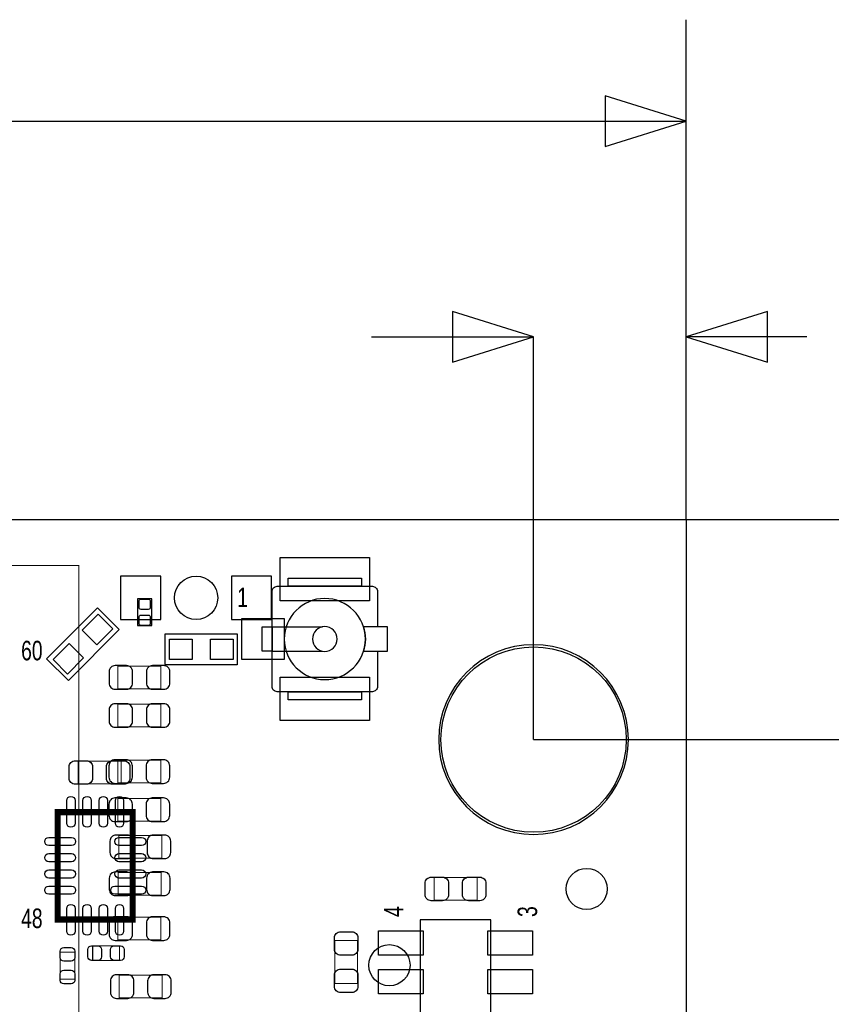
# Model space of a CAD drawing. Extents: x -23 to 100, y -8 to 64.
# Tile 14 of 15: x 51 to 71, y 40 to 64. Entities that reach past the tile are written whole.
import ezdxf

# ---------------------------------------------------------------- set-up
doc = ezdxf.new("R2010")
doc.units = 0
for name, color, linetype in [('BG_DIMENSION', 1, 'CONTINUOUS'), ('BG_OUTLINE', 3, 'CONTINUOUS'), ('PG_ASSEMBLY_BOTTOM', 43, 'CONTINUOUS'), ('PG_ASSEMBLY_TOP', 253, 'CONTINUOUS'), ('PIN_BOTTOM', 211, 'CONTINUOUS'), ('PIN_TOP', 173, 'CONTINUOUS')]:
    doc.layers.add(name, color=color, linetype=linetype)

msp = doc.modelspace()

# ---------------------------------------------------------------- linework, layer by layer
at = {"layer": 'BG_DIMENSION'}
for points in [[(67.59956, 54.189122), (67.59956, 64.013842)], [(65.599564, 60.88888), (67.59956, 61.51372), (65.599564, 62.13856), (65.599564, 60.88888)], [(44.09059, 61.51372), (67.59956, 61.51372)], [(61.830204, 55.56504), (63.8302, 56.18988), (61.830204, 56.81472), (61.830204, 55.56504)], [(69.599556, 56.81472), (67.59956, 56.18988), (69.599556, 55.56504), (69.599556, 56.81472)], [(59.830208, 56.18988), (63.8302, 56.18988)], [(63.8302, 46.25594), (63.8302, 56.18988)], [(67.59956, 51.689), (67.59956, 56.18988)], [(70.57263, 56.18988), (67.59956, 56.18988)], [(67.59956, 51.689), (97.0788, 51.689)], [(63.8302, 46.25594), (85.5345, 46.25594)]]:
    msp.add_lwpolyline(points, dxfattribs=at)
at = {"layer": 'BG_OUTLINE'}
for points in [[(0, 51.689), (67.59956, 51.689)], [(67.59956, 51.689), (67.59956, 21.99894)], [(67.59956, 50.136044), (67.59956, 47.94377)], [(67.600068, 38.599872), (67.600068, 43.599862)]]:
    msp.add_lwpolyline(points, dxfattribs=at)
msp.add_lwpolyline([(67.59956, 21.99894, 0.414214), (65.60058, 19.99996, 0.414214), (67.59956, 18.00098), (67.59956, 0), (16.74876, 0), (16.74876, 3.50012, 0.414214), (16.25092, 4.0005, 0.414214), (15.75054, 3.50012), (15.75054, 0), (0, 0), (0, 18.00098, 0.414214), (1.99898, 19.99996, 0.414214), (0, 21.99894), (0, 51.689), (67.59956, 51.689)], format="xyb", close=True, dxfattribs=at)
msp.add_lwpolyline([(67.59956, 21.99894, 0.414214), (65.60058, 19.99996, 0.414214), (67.59956, 18.00098), (67.59956, 0), (16.74876, 0), (16.74876, 3.50012, 0.414214), (16.25092, 4.0005, 0.414214), (15.75054, 3.50012), (15.75054, 0), (0, 0), (0, 18.00098, 0.414214), (1.99898, 19.99996, 0.414214), (0, 21.99894), (0, 51.689), (67.59956, 51.689)], format="xyb", close=True, dxfattribs=at)
at = {"layer": 'PG_ASSEMBLY_BOTTOM'}
for points, const_width in [([(39.606474, 39.04996), (52.606702, 39.04996), (52.606702, 50.550064), (39.606474, 50.550064), (39.606474, 39.04996)], 0.0254), ([(53.57622, 48.07077), (53.57622, 47.510954), (54.636416, 47.510954), (54.636416, 48.07077), (53.57622, 48.07077)], 0.024892), ([(53.57622, 47.13097), (53.57622, 46.571154), (54.636416, 46.571154), (54.636416, 47.13097), (53.57622, 47.13097)], 0.024892), ([(53.571902, 45.745908), (53.571902, 45.186092), (54.632098, 45.186092), (54.632098, 45.745908), (53.571902, 45.745908)], 0.024892), ([(53.571902, 44.806108), (53.571902, 44.246292), (54.632098, 44.246292), (54.632098, 44.806108), (53.571902, 44.806108)], 0.024892), ([(54.657498, 43.331892), (54.657498, 43.891708), (53.597302, 43.891708), (53.597302, 43.331892), (54.657498, 43.331892)], 0.024892), ([(53.5813, 42.981372), (53.5813, 42.421556), (54.641496, 42.421556), (54.641496, 42.981372), (53.5813, 42.981372)], 0.024892), ([(53.57622, 41.87317), (53.57622, 41.313354), (54.636416, 41.313354), (54.636416, 41.87317), (53.57622, 41.87317)], 0.024892), ([(54.66842, 39.882826), (54.66842, 40.442642), (53.608224, 40.442642), (53.608224, 39.882826), (54.66842, 39.882826)], 0.024892)]:
    msp.add_lwpolyline(points, dxfattribs=dict(at, const_width=const_width))
at = {"layer": 'PG_ASSEMBLY_TOP'}
for points in [[(59.97956, 48.437038), (59.97956, 47.56404, -0.414214), (59.85256, 47.43704), (57.506616, 47.43704, -0.414214), (57.379616, 47.56404), (57.379616, 49.909984, -0.414214), (57.506616, 50.036984), (59.85256, 50.036984, -0.414214), (59.97956, 49.909984)], [(59.679586, 48.737012, 1), (57.67959, 48.737012, 1), (59.679586, 48.737012)], [(58.984388, 48.737012, 1), (58.374788, 48.737012, 1), (58.984388, 48.737012)], [(66.170556, 46.25594, 1), (61.489844, 46.25594, 1), (66.170556, 46.25594)]]:
    msp.add_lwpolyline(points, format="xyb", dxfattribs=at)
for points in [[(57.777888, 50.235612), (59.581288, 50.235612), (59.581288, 50.036984), (57.777888, 50.036984)], [(57.130188, 49.036986), (57.379616, 49.036986), (57.379616, 48.437038), (57.130188, 48.437038)], [(57.777888, 47.43704), (59.581288, 47.43704), (59.581288, 47.238412), (57.777888, 47.238412)]]:
    msp.add_lwpolyline(points, close=True, dxfattribs=at)
for points in [[(59.97956, 49.909984), (59.97956, 49.036986)], [(54.412388, 49.067212), (54.412388, 49.727612), (54.056788, 49.727612), (54.056788, 49.067212), (54.412388, 49.067212)], [(53.608732, 48.969422), (52.351686, 47.712122), (51.812698, 48.25111), (53.069998, 49.508156), (53.608732, 48.969422)], [(56.520588, 48.102012), (54.742588, 48.102012), (54.742588, 48.864012), (56.520588, 48.864012), (56.520588, 48.102012)], [(57.379616, 49.036986), (58.625486, 49.036986)], [(57.379616, 48.437038), (58.625486, 48.437038)], [(62.780164, 38.760654), (62.780164, 41.810686), (61.030104, 41.810686), (61.030104, 38.760654), (62.780164, 38.760654)]]:
    msp.add_lwpolyline(points, dxfattribs=at)
msp.add_lwpolyline([(59.633358, 48.437038), (60.228988, 48.437038), (60.228988, 49.036986), (59.633358, 49.036986, -0.076601), (59.679586, 48.737012, -0.076974)], format="xyb", close=True, dxfattribs=at)
for points, const_width in [([(53.650896, 45.724572), (53.650896, 45.164756), (52.5907, 45.164756), (52.5907, 45.724572), (53.650896, 45.724572)], 0.024892), ([(53.939186, 41.817544), (53.939186, 44.46778), (52.08905, 44.46778), (52.08905, 41.817544), (53.939186, 41.817544)], 0.1524), ([(62.435232, 42.851578), (62.435232, 42.291762), (61.375036, 42.291762), (61.375036, 42.851578), (62.435232, 42.851578)], 0.024892), ([(59.487308, 40.236902), (58.927492, 40.236902), (58.927492, 41.297098), (59.487308, 41.297098), (59.487308, 40.236902)], 0.024892), ([(52.951634, 40.809926), (52.951634, 41.170098), (53.611526, 41.170098), (53.611526, 40.809926), (52.951634, 40.809926)], 0.024892), ([(52.148232, 41.008808), (52.508404, 41.008808), (52.508404, 40.348916), (52.148232, 40.348916), (52.148232, 41.008808)], 0.024892)]:
    msp.add_lwpolyline(points, dxfattribs=dict(at, const_width=const_width))
at = {"layer": 'PIN_BOTTOM'}
for points in [[(53.641498, 49.219612), (54.632098, 49.219612), (54.632098, 50.286412), (53.641498, 50.286412)], [(56.377078, 49.219612), (57.367678, 49.219612), (57.367678, 50.286412), (56.377078, 50.286412)]]:
    msp.add_lwpolyline(points, close=True, dxfattribs=at)
for points in [[(53.50637, 47.500794), (53.786278, 47.500794, 0.414846), (53.936392, 47.650908), (53.936392, 47.930816, 0.414846), (53.786278, 48.08093), (53.50637, 48.08093, 0.414846), (53.356256, 47.930816), (53.356256, 47.650908, 0.414846)], [(54.706266, 48.08093), (54.426358, 48.08093, 0.414846), (54.276244, 47.930816), (54.276244, 47.650908, 0.414846), (54.426358, 47.500794), (54.706266, 47.500794, 0.414846), (54.85638, 47.650908), (54.85638, 47.930816, 0.414846)], [(53.50637, 46.560994), (53.786278, 46.560994, 0.414846), (53.936392, 46.711108), (53.936392, 46.991016, 0.414846), (53.786278, 47.14113), (53.50637, 47.14113, 0.414846), (53.356256, 46.991016), (53.356256, 46.711108, 0.414846)], [(54.706266, 47.14113), (54.426358, 47.14113, 0.414846), (54.276244, 46.991016), (54.276244, 46.711108, 0.414846), (54.426358, 46.560994), (54.706266, 46.560994, 0.414846), (54.85638, 46.711108), (54.85638, 46.991016, 0.414846)], [(53.502052, 45.175932), (53.78196, 45.175932, 0.414846), (53.932074, 45.326046), (53.932074, 45.605954, 0.414846), (53.78196, 45.756068), (53.502052, 45.756068, 0.414846), (53.351938, 45.605954), (53.351938, 45.326046, 0.414846)], [(54.701948, 45.756068), (54.42204, 45.756068, 0.414846), (54.271926, 45.605954), (54.271926, 45.326046, 0.414846), (54.42204, 45.175932), (54.701948, 45.175932, 0.414846), (54.852062, 45.326046), (54.852062, 45.605954, 0.414846)], [(53.502052, 44.236132), (53.78196, 44.236132, 0.414846), (53.932074, 44.386246), (53.932074, 44.666154, 0.414846), (53.78196, 44.816268), (53.502052, 44.816268, 0.414846), (53.351938, 44.666154), (53.351938, 44.386246, 0.414846)], [(54.701948, 44.816268), (54.42204, 44.816268, 0.414846), (54.271926, 44.666154), (54.271926, 44.386246, 0.414846), (54.42204, 44.236132), (54.701948, 44.236132, 0.414846), (54.852062, 44.386246), (54.852062, 44.666154, 0.414846)], [(53.527452, 43.321732), (53.80736, 43.321732, 0.414846), (53.957474, 43.471846), (53.957474, 43.751754, 0.414846), (53.80736, 43.901868), (53.527452, 43.901868, 0.414846), (53.377338, 43.751754), (53.377338, 43.471846, 0.414846)], [(54.727348, 43.901868), (54.44744, 43.901868, 0.414846), (54.297326, 43.751754), (54.297326, 43.471846, 0.414846), (54.44744, 43.321732), (54.727348, 43.321732, 0.414846), (54.877462, 43.471846), (54.877462, 43.751754, 0.414846)], [(53.51145, 42.411396), (53.791358, 42.411396, 0.414846), (53.941472, 42.56151), (53.941472, 42.841418, 0.414846), (53.791358, 42.991532), (53.51145, 42.991532, 0.414846), (53.361336, 42.841418), (53.361336, 42.56151, 0.414846)], [(54.711346, 42.991532), (54.431438, 42.991532, 0.414846), (54.281324, 42.841418), (54.281324, 42.56151, 0.414846), (54.431438, 42.411396), (54.711346, 42.411396, 0.414846), (54.86146, 42.56151), (54.86146, 42.841418, 0.414846)], [(53.50637, 41.303194), (53.786278, 41.303194, 0.414846), (53.936392, 41.453308), (53.936392, 41.733216, 0.414846), (53.786278, 41.88333), (53.50637, 41.88333, 0.414846), (53.356256, 41.733216), (53.356256, 41.453308, 0.414846)], [(54.706266, 41.88333), (54.426358, 41.88333, 0.414846), (54.276244, 41.733216), (54.276244, 41.453308, 0.414846), (54.426358, 41.303194), (54.706266, 41.303194, 0.414846), (54.85638, 41.453308), (54.85638, 41.733216, 0.414846)], [(53.538374, 39.872666), (53.818282, 39.872666, 0.414846), (53.968396, 40.02278), (53.968396, 40.302688, 0.414846), (53.818282, 40.452802), (53.538374, 40.452802, 0.414846), (53.38826, 40.302688), (53.38826, 40.02278, 0.414846)], [(54.73827, 40.452802), (54.458362, 40.452802, 0.414846), (54.308248, 40.302688), (54.308248, 40.02278, 0.414846), (54.458362, 39.872666), (54.73827, 39.872666, 0.414846), (54.888384, 40.02278), (54.888384, 40.302688, 0.414846)]]:
    msp.add_lwpolyline(points, format="xyb", close=True, dxfattribs=at)
for centre, radius in [((55.504588, 49.753012), 0.5334), ((63.8302, 46.25594), 2.286), ((60.2742, 40.6908), 0.508)]:
    msp.add_circle(centre, radius, dxfattribs=at)
at = {"layer": 'PIN_TOP'}
for points in [[(57.574688, 50.74539), (59.784488, 50.74539), (59.784488, 49.67859), (57.574688, 49.67859)], [(53.052037, 48.592251), (52.692827, 48.951461), (53.087959, 49.346593), (53.447169, 48.987383)], [(56.633872, 49.245012), (57.675272, 49.245012), (57.675272, 48.229012), (56.633872, 48.229012)], [(52.333725, 47.873939), (51.974515, 48.233149), (52.369647, 48.628281), (52.728857, 48.269071)], [(54.844188, 48.229012), (54.844188, 48.737012), (55.402988, 48.737012), (55.402988, 48.229012)], [(55.860188, 48.229012), (55.860188, 48.737012), (56.418988, 48.737012), (56.418988, 48.229012)], [(57.574688, 47.795434), (59.784488, 47.795434), (59.784488, 46.728634), (57.574688, 46.728634)], [(61.105161, 40.935656), (60.005087, 40.935656), (60.005087, 41.535604), (61.105161, 41.535604)], [(63.805181, 40.935656), (62.705107, 40.935656), (62.705107, 41.535604), (63.805181, 41.535604)], [(61.105161, 39.985696), (60.005087, 39.985696), (60.005087, 40.585644), (61.105161, 40.585644)], [(63.805181, 39.985696), (62.705107, 39.985696), (62.705107, 40.585644), (63.805181, 40.585644)]]:
    msp.add_lwpolyline(points, close=True, dxfattribs=at)
for points in [[(54.145688, 49.467516, -0.414214), (54.094888, 49.518316), (54.094888, 49.670716, -0.414214), (54.145688, 49.721516), (54.323488, 49.721516, -0.414214), (54.374288, 49.670716), (54.374288, 49.518316, -0.414214), (54.323488, 49.467516)], [(54.145688, 49.073308, -0.414214), (54.094888, 49.124108), (54.094888, 49.276508, -0.414214), (54.145688, 49.327308), (54.323488, 49.327308, -0.414214), (54.374288, 49.276508), (54.374288, 49.124108, -0.414214), (54.323488, 49.073308)], [(52.52085, 45.734732), (52.800758, 45.734732, -0.414846), (52.950872, 45.584618), (52.950872, 45.30471, -0.414846), (52.800758, 45.154596), (52.52085, 45.154596, -0.414846), (52.370736, 45.30471), (52.370736, 45.584618, -0.414846)], [(53.720746, 45.154596), (53.440838, 45.154596, -0.414846), (53.290724, 45.30471), (53.290724, 45.584618, -0.414846), (53.440838, 45.734732), (53.720746, 45.734732, -0.414846), (53.87086, 45.584618), (53.87086, 45.30471, -0.414846)], [(52.51577, 44.754546), (52.51577, 44.195746, -1), (52.31257, 44.195746), (52.31257, 44.754546, -1)], [(52.91582, 44.754546), (52.91582, 44.195746, -1), (52.71262, 44.195746), (52.71262, 44.754546, -1)], [(53.315616, 44.754546), (53.315616, 44.195746, -1), (53.112416, 44.195746), (53.112416, 44.754546, -1)], [(53.715666, 44.754546), (53.715666, 44.195746, -1), (53.512466, 44.195746), (53.512466, 44.754546, -1)], [(51.869594, 43.84421), (52.428394, 43.84421, -1), (52.428394, 43.64101), (51.869594, 43.64101, -1)], [(53.599842, 43.84421), (54.158642, 43.84421, -1), (54.158642, 43.64101), (53.599842, 43.64101, -1)], [(51.869594, 43.44416), (52.428394, 43.44416, -1), (52.428394, 43.24096), (51.869594, 43.24096, -1)], [(53.599842, 43.44416), (54.158642, 43.44416, -1), (54.158642, 43.24096), (53.599842, 43.24096, -1)], [(51.869594, 43.044364), (52.428394, 43.044364, -1), (52.428394, 42.841164), (51.869594, 42.841164, -1)], [(53.599842, 43.044364), (54.158642, 43.044364, -1), (54.158642, 42.841164), (53.599842, 42.841164, -1)], [(61.305186, 42.861738), (61.585094, 42.861738, -0.414846), (61.735208, 42.711624), (61.735208, 42.431716, -0.414846), (61.585094, 42.281602), (61.305186, 42.281602, -0.414846), (61.155072, 42.431716), (61.155072, 42.711624, -0.414846)], [(62.505082, 42.281602), (62.225174, 42.281602, -0.414846), (62.07506, 42.431716), (62.07506, 42.711624, -0.414846), (62.225174, 42.861738), (62.505082, 42.861738, -0.414846), (62.655196, 42.711624), (62.655196, 42.431716, -0.414846)], [(51.869594, 42.644314), (52.428394, 42.644314, -1), (52.428394, 42.441114), (51.869594, 42.441114, -1)], [(53.498242, 42.644314), (54.158642, 42.644314, -1), (54.158642, 42.441114), (53.498242, 42.441114, -1)], [(52.51577, 42.089578), (52.51577, 41.530778, -1), (52.31257, 41.530778), (52.31257, 42.089578, -1)], [(52.91582, 42.089578), (52.91582, 41.530778, -1), (52.71262, 41.530778), (52.71262, 42.089578, -1)], [(53.315616, 42.089578), (53.315616, 41.530778, -1), (53.112416, 41.530778), (53.112416, 42.089578, -1)], [(53.715666, 42.089578), (53.715666, 41.530778, -1), (53.512466, 41.530778), (53.512466, 42.089578, -1)], [(59.497468, 41.366948), (59.497468, 41.08704, -0.414846), (59.347354, 40.936926), (59.067446, 40.936926, -0.414846), (58.917332, 41.08704), (58.917332, 41.366948, -0.414846), (59.067446, 41.517062), (59.347354, 41.517062, -0.414846)], [(52.508404, 41.03878), (52.508404, 40.87876, -0.413587), (52.418234, 40.788844), (52.238402, 40.788844, -0.413587), (52.148232, 40.87876), (52.148232, 41.03878, -0.413587), (52.238402, 41.128696), (52.418234, 41.128696, -0.413587)], [(52.921662, 41.170098), (53.081682, 41.170098, -0.413587), (53.171598, 41.079928), (53.171598, 40.900096, -0.413587), (53.081682, 40.809926), (52.921662, 40.809926, -0.413587), (52.831746, 40.900096), (52.831746, 41.079928, -0.413587)], [(53.641498, 40.809926), (53.481478, 40.809926, -0.413587), (53.391562, 40.900096), (53.391562, 41.079928, -0.413587), (53.481478, 41.170098), (53.641498, 41.170098, -0.413587), (53.731414, 41.079928), (53.731414, 40.900096, -0.413587)], [(52.148232, 40.318944), (52.148232, 40.478964, -0.413587), (52.238402, 40.56888), (52.418234, 40.56888, -0.413587), (52.508404, 40.478964), (52.508404, 40.318944, -0.413587), (52.418234, 40.229028), (52.238402, 40.229028, -0.413587)], [(58.917332, 40.167052), (58.917332, 40.44696, -0.414846), (59.067446, 40.597074), (59.347354, 40.597074, -0.414846), (59.497468, 40.44696), (59.497468, 40.167052, -0.414846), (59.347354, 40.016938), (59.067446, 40.016938, -0.414846)]]:
    msp.add_lwpolyline(points, format="xyb", close=True, dxfattribs=at)
for centre, radius in [((63.8302, 46.25594), 2.286), ((65.140332, 42.57167), 0.508)]:
    msp.add_circle(centre, radius, dxfattribs=at)

# ---------------------------------------------------------------- texts
at = {"layer": 'PG_ASSEMBLY_TOP', "width": 0.736842}
for s, p in [('1', (56.520588, 49.524412)), ('60', (51.186588, 48.211232)), ('48', (51.186588, 41.607232))]:
    msp.add_text(s, height=0.4826, dxfattribs=at).set_placement(p)
for s, p in [('4', (60.618624, 41.88079)), ('3', (63.918592, 41.88079))]:
    msp.add_text(s, height=0.4826, rotation=90, dxfattribs=at).set_placement(p)

doc.saveas('drawing.dxf')
